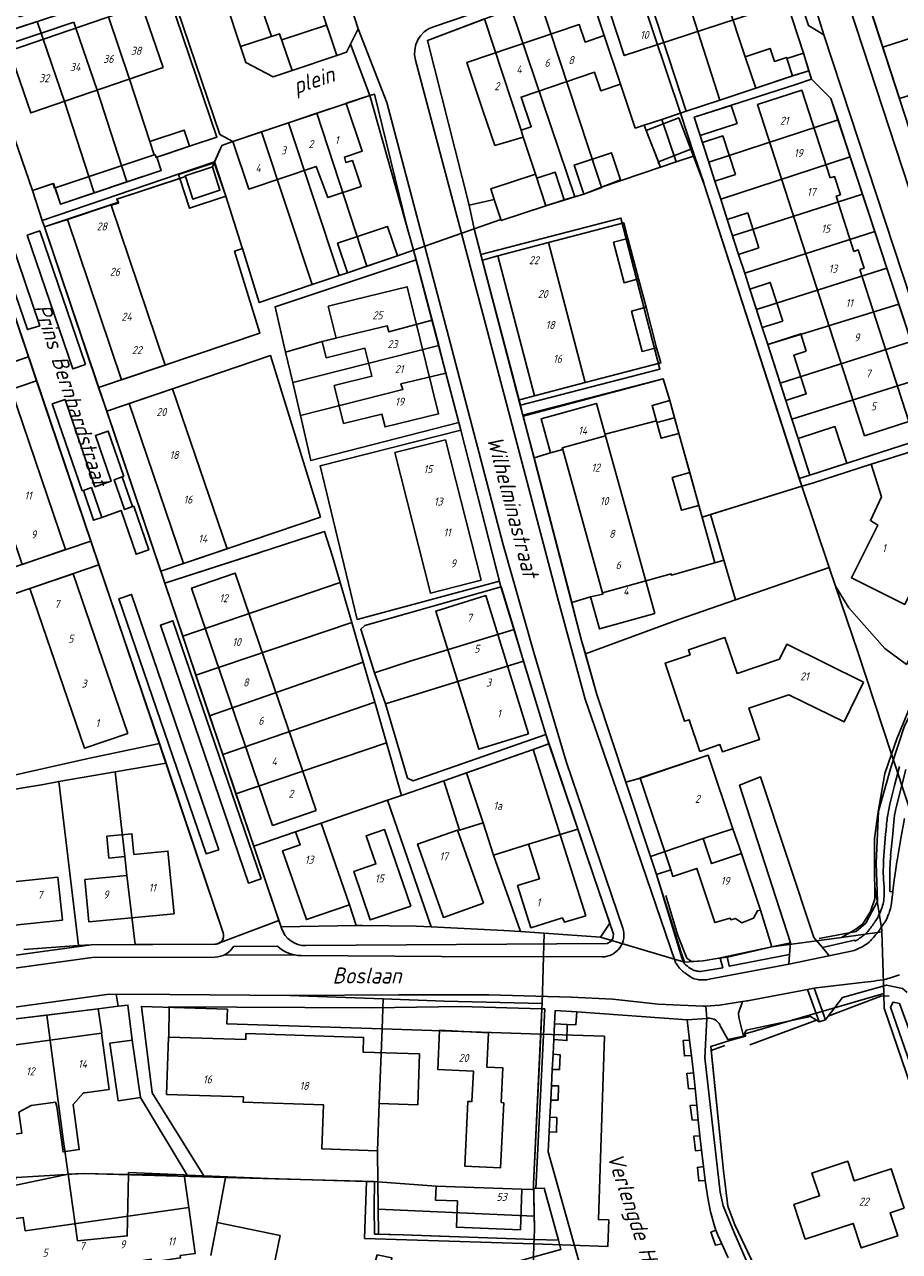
# Model space of a CAD drawing. Extents: x 124314 to 128016, y 450271 to 453716.
# Tile 25 of 40: x 125039 to 125175, y 451061 to 451252. Entities that reach past the tile are written whole.
import ezdxf
from ezdxf.enums import TextEntityAlignment as Align

# ---------------------------------------------------------------- set-up
doc = ezdxf.new("R2010")
doc.units = 0
doc.header["$MEASUREMENT"] = 0
for name, color, linetype in [('Default_113', 7, 'Continuous'), ('Default_117', 7, 'Continuous'), ('Default_21', 40, 'Continuous'), ('Default_22', 7, 'Continuous'), ('Default_4', 1, 'Continuous'), ('Default_48', 140, 'Continuous'), ('Default_6', 7, 'Continuous'), ('Default_79', 2, 'Continuous'), ('Default_80', 7, 'Continuous'), ('Default_99', 2, 'Continuous')]:
    doc.layers.add(name, color=color, linetype=linetype)
doc.styles.add('Style-ENGINEERING', font='isoct.shx', dxfattribs={"oblique": 15})

msp = doc.modelspace()

# ---------------------------------------------------------------- linework, layer by layer
at = {"layer": 'Default_21', "lineweight": -3, "flags": 128}
for points in [[(125154.17, 451266.56), (125155.12, 451263.75), (125160.3, 451247.95), (125161.13, 451245.21)], [(125145.34, 451265.03), (125151.2, 451247.39), (125152.85, 451242.47)], [(125140.02, 451263.22), (125147.21, 451240.6)], [(125134.62, 451261.38), (125141.97, 451238.87)], [(125060.86, 451257.6), (125061.57, 451257.84), (125069.22, 451235.26), (125071.24, 451234.16)], [(125060.86, 451257.6), (125061.15, 451257.18), (125061.36, 451256.71), (125068.75, 451234.85), (125064.48, 451233.42)], [(125126.6, 451258.64), (125129.18, 451250.68), (125131.73, 451243.13), (125134.04, 451236.24), (125135.43, 451236.71)], [(125119.13, 451256.2), (125128.25, 451228.6), (125128.77, 451227.03)], [(125172.66, 451248.88), (125175.27, 451240.86), (125181.3, 451242.74), (125187.1, 451244.64), (125194.85, 451246.96), (125192.16, 451255.17)], [(125172.66, 451248.88), (125192.16, 451255.17)], [(125051.81, 451253.6), (125055.13, 451243.9), (125058.29, 451234.14)], [(125110.53, 451253.3), (125101.61, 451249.95), (125108.1, 451224.2), (125108.9, 451220.53)], [(125110.53, 451253.3), (125116.24, 451235.95), (125116.53, 451234.83), (125118.45, 451229.07), (125120.09, 451224.09)], [(125114.74, 451254.77), (125124.58, 451225.5)], [(125170.77, 451254.68), (125172.66, 451248.88)], [(125032.66, 451248.2), (125041.33, 451251.09)], [(125034.64, 451250.9), (125040.71, 451252.91)], [(125040.71, 451252.91), (125041.33, 451251.09)], [(125041.33, 451251.09), (125046.44, 451252.79)], [(125041.66, 451250.12), (125041.33, 451251.09)], [(125046.76, 451251.87), (125046.44, 451252.79)], [(125046.76, 451251.87), (125050.08, 451242.17)], [(125041.66, 451250.12), (125044.98, 451240.42)], [(125032.66, 451248.2), (125032.7, 451247.7), (125032.82, 451247.21), (125039.96, 451226.52)], [(125161.53, 451243.89), (125159.08, 451243.06), (125143.25, 451237.94), (125145.51, 451230.93)], [(125152.85, 451242.47), (125158.6, 451244.41), (125161.13, 451245.21)], [(125161.13, 451245.21), (125161.53, 451243.89)], [(125161.53, 451243.89), (125164.57, 451240.89), (125165.67, 451237.55)], [(125053.87, 451230.39), (125050.08, 451242.17)], [(125084.34, 451238.56), (125088.94, 451240.1), (125092.64, 451241.36), (125093.32, 451241.56), (125098.39, 451220.96), (125099.45, 451217.2)], [(125147.21, 451240.6), (125152.85, 451242.47)], [(125048.75, 451228.67), (125044.98, 451240.42)], [(125141.97, 451238.87), (125147.21, 451240.6)], [(125079.94, 451237.08), (125084.34, 451238.56)], [(125084.34, 451238.56), (125092.17, 451214.7)], [(125138.16, 451237.61), (125141.08, 451238.57)], [(125141.08, 451238.57), (125141.97, 451238.87)], [(125075.71, 451235.66), (125079.94, 451237.08)], [(125079.94, 451237.08), (125087.82, 451213.22)], [(125135.43, 451236.71), (125138.16, 451237.61)], [(125135.43, 451236.71), (125135.75, 451235.88), (125137.96, 451230.14)], [(125138.16, 451237.61), (125140.44, 451230.96)], [(125145.51, 451230.93), (125165.67, 451237.55)], [(125165.67, 451237.55), (125167.58, 451231.75)], [(125058.29, 451234.14), (125058.97, 451232.1)], [(125068.38, 451230.99), (125069.5, 451233.55), (125071.24, 451234.16)], [(125071.24, 451234.16), (125075.71, 451235.66)], [(125075.71, 451235.66), (125083.62, 451211.81)], [(125058.97, 451232.1), (125059.1, 451232.14)], [(125059.1, 451232.14), (125059.26, 451231.67), (125059.38, 451231.71)], [(125059.38, 451231.71), (125060.7, 451232.15)], [(125060.7, 451232.15), (125064.48, 451233.42)], [(125140.44, 451230.96), (125143.3, 451231.9)], [(125041.5, 451221.81), (125062.73, 451229.06), (125068.38, 451230.99)], [(125053.87, 451230.39), (125054.72, 451227.86)], [(125054.72, 451227.86), (125060.07, 451229.65), (125059.38, 451231.71)], [(125070.15, 451225.64), (125068.33, 451230.85), (125062.74, 451229.01), (125062.95, 451228.38)], [(125068.38, 451230.99), (125070.15, 451225.64)], [(125128.77, 451227.03), (125137.96, 451230.14)], [(125137.96, 451230.14), (125140.44, 451230.96)], [(125145.51, 451230.93), (125146.46, 451227.98), (125147.37, 451225.17)], [(125147.37, 451225.17), (125167.58, 451231.75)], [(125167.58, 451231.75), (125169.49, 451225.96)], [(125048.75, 451228.67), (125049.6, 451226.14)], [(125053.13, 451225.18), (125062.95, 451228.38)], [(125062.95, 451228.38), (125064.47, 451223.74), (125070.15, 451225.64)], [(125039.96, 451226.52), (125043.26, 451227.6), (125044.34, 451224.37), (125049.6, 451226.14)], [(125039.96, 451226.52), (125041.5, 451221.81)], [(125049.6, 451226.14), (125054.72, 451227.86)], [(125124.58, 451225.5), (125125.99, 451225.94), (125128.77, 451227.03)], [(125030.89, 451225.5), (125008.98, 451218.1), (125017.03, 451192.99), (125039.36, 451200.52)], [(125030.89, 451225.5), (125039.36, 451200.52)], [(125041.83, 451220.81), (125053.41, 451224.67), (125053.13, 451225.18)], [(125070.15, 451225.64), (125072.68, 451217.55), (125072.72, 451217.43)], [(125120.09, 451224.09), (125122.96, 451225.02), (125124.58, 451225.5)], [(125147.37, 451225.17), (125148.4, 451221.99), (125149.23, 451219.41)], [(125149.23, 451219.41), (125169.49, 451225.96)], [(125169.49, 451225.96), (125171.41, 451220.11)], [(125108.9, 451220.53), (125113.08, 451221.96), (125113.13, 451221.8), (125120.09, 451224.09)], [(125041.5, 451221.81), (125041.83, 451220.81)], [(125041.83, 451220.81), (125050.3, 451195.75)], [(125099.45, 451217.2), (125108.9, 451220.53)], [(125108.9, 451220.53), (125109.94, 451216.54)], [(125109.94, 451216.54), (125131.79, 451222.19), (125137.88, 451198.63), (125116.1, 451193)], [(125149.23, 451219.41), (125150.16, 451216.54), (125151.11, 451213.59)], [(125151.11, 451213.59), (125171.41, 451220.11)], [(125171.41, 451220.11), (125173.29, 451214.39)], [(125050.3, 451195.75), (125075.45, 451204.22), (125071.51, 451217.03), (125072.72, 451217.43)], [(125072.72, 451217.43), (125075.35, 451209.02), (125083.62, 451211.81)], [(125092.17, 451214.7), (125096.91, 451216.3), (125099.45, 451217.2)], [(125099.45, 451217.2), (125099.85, 451215.68)], [(125099.85, 451215.68), (125077.84, 451208.36), (125079.48, 451201.28)], [(125087.82, 451213.22), (125089.14, 451213.67), (125092.17, 451214.7)], [(125099.85, 451215.68), (125102.32, 451206.28)], [(125109.94, 451216.54), (125116.1, 451193)], [(125083.62, 451211.81), (125087.82, 451213.22)], [(125151.11, 451213.59), (125151.91, 451211.12), (125152.93, 451207.94)], [(125152.93, 451207.94), (125173.29, 451214.39)], [(125173.29, 451214.39), (125175.14, 451208.78)], [(125152.93, 451207.94), (125153.85, 451205.1), (125154.7, 451202.48)], [(125154.7, 451202.48), (125159.82, 451204.01), (125175.14, 451208.78)], [(125175.14, 451208.78), (125177.07, 451202.92)], [(125079.48, 451201.28), (125085.2, 451202.94), (125087.26, 451203.45), (125095.34, 451205.39), (125095.58, 451204.44), (125102.32, 451206.28)], [(125102.32, 451206.28), (125103.36, 451202.29)], [(125079.48, 451201.28), (125080.58, 451196.53)], [(125080.58, 451196.53), (125103.36, 451202.29)], [(125103.36, 451202.29), (125104.49, 451198)], [(125154.7, 451202.48), (125156.65, 451196.43)], [(125156.65, 451196.43), (125177.07, 451202.92)], [(125039.36, 451200.52), (125040.62, 451196.78)], [(125051.55, 451192.05), (125077.14, 451200.74), (125084.9, 451175.52), (125060, 451167.06)], [(125081.77, 451191.38), (125097.76, 451195.44), (125097.47, 451196.34), (125104.49, 451198)], [(125104.49, 451198), (125106.52, 451190.28)], [(125040.62, 451196.78), (125018.19, 451189.18), (125026.87, 451164.25), (125049.09, 451171.79)], [(125040.62, 451196.78), (125049.09, 451171.79)], [(125050.3, 451195.75), (125051.55, 451192.05)], [(125080.58, 451196.53), (125081.77, 451191.38)], [(125116.51, 451191.43), (125138.4, 451197.12), (125139.41, 451193.71), (125140.15, 451191.03)], [(125156.65, 451196.43), (125157.52, 451193.72), (125158.46, 451190.83)], [(125158.46, 451190.83), (125178.94, 451197.24)], [(125161.28, 451182.08), (125181.75, 451188.69), (125181.07, 451190.77), (125178.94, 451197.24)], [(125051.55, 451192.05), (125060, 451167.06)], [(125116.1, 451193), (125116.51, 451191.43)], [(125081.77, 451191.38), (125083.39, 451184.35), (125106.52, 451190.28)], [(125106.52, 451190.28), (125106.83, 451189.09)], [(125116.51, 451191.43), (125118.24, 451184.79)], [(125118.24, 451184.79), (125120.82, 451185.53), (125122.71, 451186.06), (125122.63, 451186.35), (125129.39, 451188.23), (125129.32, 451188.49), (125137.34, 451190.54), (125137.41, 451190.29), (125140.15, 451191.03)], [(125140.15, 451191.03), (125146.46, 451168.4)], [(125158.46, 451190.83), (125159.44, 451187.79), (125161.28, 451182.08)], [(125106.83, 451189.09), (125084.87, 451183.53), (125090.63, 451159.56), (125112.86, 451165.53)], [(125106.83, 451189.09), (125112.86, 451165.53)], [(125160.01, 451180.33), (125161.68, 451180.84), (125170.83, 451183.8), (125177.12, 451185.76), (125181.9, 451187.34), (125185.56, 451176.33), (125186.73, 451172.31), (125176.38, 451152.51)], [(125118.24, 451184.79), (125124.13, 451162.19)], [(125160.01, 451180.33), (125145.79, 451175.92), (125147.86, 451168.8)], [(125159.61, 451181.54), (125161.28, 451182.08)], [(125060.63, 451165.19), (125075.32, 451169.94), (125085.52, 451173.28), (125086.79, 451169.39), (125087.97, 451165.33)], [(125049.09, 451171.79), (125050.35, 451168.07)], [(125146.46, 451168.4), (125147.86, 451168.8)], [(125147.86, 451168.8), (125149.68, 451162.58)], [(125050.35, 451168.07), (125028.12, 451160.46), (125036.65, 451135.14), (125048.66, 451137.81), (125059.77, 451140.19)], [(125050.35, 451168.07), (125053.16, 451159.79), (125059.77, 451140.19)], [(125060, 451167.06), (125060.63, 451165.19)], [(125124.13, 451162.19), (125127.04, 451163.05), (125128.99, 451163.51), (125128.94, 451163.7), (125139.62, 451166.67), (125139.68, 451166.44), (125146.46, 451168.4)], [(125149.68, 451162.58), (125164.31, 451167.64)], [(125060.63, 451165.19), (125063.43, 451156.91)], [(125063.43, 451156.91), (125087.97, 451165.33)], [(125087.97, 451165.33), (125089.79, 451159.07)], [(125112.86, 451165.53), (125113.03, 451164.85), (125113.1, 451164.62)], [(125093.33, 451151.21), (125091.19, 451158.02), (125091.85, 451158.59), (125113.1, 451164.62)], [(125113.1, 451164.62), (125115.12, 451157.95)], [(125165.3, 451164.72), (125167.35, 451161.35), (125173, 451155.02), (125176.38, 451152.51)], [(125124.13, 451162.19), (125125.67, 451156.26), (125126.25, 451154.2)], [(125126.25, 451154.2), (125140.68, 451159.47), (125149.68, 451162.58)], [(125065.48, 451150.85), (125089.79, 451159.07)], [(125089.79, 451159.07), (125091.6, 451152.86)], [(125093.33, 451151.21), (125099.09, 451153.07), (125101.28, 451153.75), (125115.12, 451157.95)], [(125115.12, 451157.95), (125116.61, 451153.01)], [(125063.43, 451156.91), (125065.48, 451150.85)], [(125126.25, 451154.2), (125128.03, 451147.85), (125132.56, 451134.14)], [(125067.62, 451144.51), (125091.6, 451152.86)], [(125091.6, 451152.86), (125093.42, 451146.62)], [(125095.04, 451146.38), (125116.61, 451153.01)], [(125116.61, 451153.01), (125119.96, 451141.93), (125120.08, 451141.57)], [(125065.48, 451150.85), (125067.62, 451144.51)], [(125093.33, 451151.21), (125095.04, 451146.38)], [(125174.04, 451138.52), (125174.87, 451140.89), (125176.84, 451145.67), (125178.38, 451148.32), (125179.07, 451149.32)], [(125069.67, 451138.45), (125093.42, 451146.62)], [(125093.42, 451146.62), (125093.68, 451145.73), (125095.22, 451140.28)], [(125095.04, 451146.38), (125098.48, 451134.75), (125099.38, 451134.33), (125120.08, 451141.57)], [(125067.62, 451144.51), (125069.67, 451138.45)], [(125059.77, 451140.19), (125060.81, 451137.11)], [(125071.73, 451132.34), (125095.22, 451140.28)], [(125095.22, 451140.28), (125097.56, 451132.08)], [(125107.69, 451135.59), (125118.12, 451139.24), (125120.56, 451140.15)], [(125120.08, 451141.57), (125120.56, 451140.15)], [(125120.56, 451140.15), (125125.06, 451126.78)], [(125069.67, 451138.45), (125071.73, 451132.34)], [(125132.56, 451134.14), (125134.85, 451134.76), (125145.43, 451138.34), (125149.24, 451126.87)], [(125174.04, 451138.52), (125173, 451135.52), (125171.96, 451129.49), (125171.35, 451125.34), (125171.37, 451119.35), (125171.4, 451117.81)], [(125052.9, 451135.74), (125060.81, 451137.11)], [(125060.81, 451137.11), (125069.73, 451110.64)], [(125044.11, 451134.22), (125052.9, 451135.74)], [(125052.9, 451135.74), (125054.41, 451122.53), (125054.7, 451119.56), (125056.01, 451108.78)], [(125097.56, 451132.08), (125104.16, 451134.36), (125107.69, 451135.59)], [(125107.69, 451135.59), (125110.32, 451127.81), (125111.92, 451122.76)], [(125035.68, 451132.78), (125041.68, 451133.79), (125044.11, 451134.22)], [(125044.11, 451134.22), (125047.17, 451108.62)], [(125071.73, 451132.34), (125074.51, 451124.14)], [(125132.56, 451134.14), (125136.41, 451122.52)], [(125085.01, 451127.76), (125095.37, 451131.33)], [(125095.37, 451131.33), (125097.56, 451132.08)], [(125095.37, 451131.33), (125102.19, 451111.54)], [(125074.51, 451124.14), (125081.03, 451126.38), (125085.01, 451127.76)], [(125085.01, 451127.76), (125089.42, 451115), (125090.47, 451111.78)], [(125111.92, 451122.76), (125117.38, 451124.48), (125125.06, 451126.78)], [(125125.06, 451126.78), (125127.55, 451119.4), (125130.04, 451112.14), (125128.61, 451109.96)], [(125136.41, 451122.52), (125144.63, 451125.34), (125149.24, 451126.87)], [(125149.24, 451126.87), (125150.61, 451122.99), (125153.55, 451114.14), (125155.33, 451108.41)], [(125074.51, 451124.14), (125078.43, 451112.54)], [(125111.92, 451122.76), (125116.1, 451110.83)], [(125136.41, 451122.52), (125137.33, 451119.74), (125141.21, 451107.55), (125141.74, 451106.05)], [(125166.23, 451109.91), (125168.44, 451111.21), (125169.57, 451112.04), (125170.76, 451113.93), (125171.43, 451115.95), (125171.4, 451117.81)], [(125171.4, 451117.81), (125172.49, 451111.08), (125172.5, 451110.77)], [(125069.29, 451109.13), (125078.43, 451112.54)], [(125078.43, 451112.54), (125078.76, 451111.57), (125090.47, 451111.78)], [(125090.47, 451111.78), (125091.4, 451111.79), (125099.86, 451111.65), (125102.19, 451111.54)], [(125102.19, 451111.54), (125113.55, 451111.01), (125116.1, 451110.83)], [(125116.1, 451110.83), (125119.81, 451110.57)], [(125119.5, 451099.58), (125119.81, 451110.57)], [(125119.81, 451110.57), (125128.61, 451109.96)], [(125128.61, 451109.96), (125141.74, 451106.05)], [(125155.33, 451108.41), (125166.23, 451109.91)], [(125166.23, 451109.91), (125172.5, 451110.77)], [(125172.5, 451110.77), (125172.81, 451101.16)], [(125038.62, 451108.02), (125047.17, 451108.62)], [(125047.17, 451108.62), (125049.13, 451108.76), (125056.01, 451108.78)], [(125056.01, 451108.78), (125068.45, 451108.84)], [(125141.74, 451106.05), (125144.62, 451106.26), (125147.08, 451106.65), (125148.44, 451106.82), (125155.33, 451108.41)], [(125094.7, 451100.31), (125080.11, 451100.85), (125061.43, 451100.97), (125053.05, 451101.05), (125053.37, 451099.17)], [(125094.7, 451100.31), (125094.52, 451095.61)], [(125094.7, 451100.31), (125104.24, 451099.96), (125119.5, 451099.58)], [(125172.81, 451101.16), (125151.16, 451094.86), (125151.26, 451094.49), (125148.79, 451093.79), (125145.83, 451092.88), (125147.82, 451073.45), (125148.48, 451067.97), (125149.57, 451065.03), (125156.68, 451050.08)], [(125172.81, 451101.16), (125172.88, 451098.87), (125183.89, 451066.62), (125185.88, 451060.7)], [(125042.19, 451097.79), (125050.21, 451098.78), (125053.37, 451099.17)], [(125053.37, 451099.17), (125054.87, 451099.35), (125055.54, 451093.89), (125056.85, 451084.89), (125064.09, 451072.8)], [(125066.7, 451072.68), (125058.65, 451085.66), (125056.98, 451099.14), (125070.38, 451098.7), (125070.31, 451096.41), (125094.52, 451095.61)], [(125119.5, 451099.58), (125119.48, 451098.74), (125119.29, 451094.8)], [(125033.67, 451096.66), (125035.22, 451096.93), (125042.19, 451097.79)], [(125042.19, 451097.79), (125044.78, 451078.4), (125045.56, 451072.93)], [(125094.52, 451095.61), (125094.08, 451083.97), (125093.82, 451076.6), (125093.88, 451071.76)], [(125094.52, 451095.61), (125119.29, 451094.8)], [(125119.29, 451094.8), (125118.16, 451071.41), (125118.17, 451070.73)], [(125129.22, 451094.48), (125128.29, 451065.86), (125129.9, 451065.81), (125129.77, 451061.67), (125118.23, 451062.05)], [(125119.29, 451094.8), (125129.22, 451094.48)], [(125045.56, 451072.93), (125047.88, 451073.07), (125054.94, 451072.87)], [(125054.94, 451072.87), (125054.95, 451073.19)], [(125054.95, 451073.19), (125063.63, 451072.82)], [(125036.91, 451071.14), (125045.56, 451072.93)], [(125045.56, 451072.93), (125047.01, 451062.56), (125054.75, 451063.31), (125054.94, 451072.87)], [(125054.94, 451072.87), (125063.63, 451072.82)], [(125063.63, 451072.82), (125064.09, 451072.8)], [(125063.63, 451072.82), (125064.35, 451067.76)], [(125064.09, 451072.8), (125066.7, 451072.68)], [(125066.7, 451072.68), (125076.74, 451072.25), (125092.08, 451071.81)], [(125118.23, 451062.05), (125091.79, 451062.92), (125092.08, 451071.81)], [(125092.08, 451071.81), (125093.32, 451071.78)], [(125118.26, 451062.76), (125097.81, 451063.47), (125093.36, 451063.6), (125093.28, 451067.78), (125093.32, 451071.78)], [(125093.32, 451071.78), (125093.88, 451071.76)], [(125093.88, 451071.76), (125093.93, 451067.5), (125118.27, 451066.39)], [(125093.88, 451071.76), (125102.94, 451071.09), (125116.35, 451070.59), (125118.18, 451070.55)], [(125118.17, 451070.73), (125119.82, 451070.75), (125122.07, 451062.63), (125118.26, 451062.76)], [(125118.17, 451070.73), (125118.18, 451070.55)], [(125118.18, 451070.55), (125118.27, 451066.39)], [(125065.38, 451060.57), (125064.35, 451067.76)], [(125118.26, 451062.76), (125118.32, 451064.64), (125118.27, 451066.39)], [(125118.09, 451057.56), (125118.23, 451062.05)], [(125118.23, 451062.05), (125118.26, 451062.76)]]:
    msp.add_lwpolyline(points, dxfattribs=at)
at = {"layer": 'Default_21', "lineweight": -3}
for major_axis, end_param in [((0.85, -1.07), 1.225212), ((0.01, -1.37), 0.664541)]:
    msp.add_ellipse((125068.44, 451110.2), major_axis=major_axis, ratio=1, start_param=0, end_param=end_param, dxfattribs=at)
at = {"layer": 'Default_22', "lineweight": -3, "flags": 128}
for points in [[(125133.59, 451261.02), (125134.8, 451257.38), (125141.08, 451238.57)], [(125141.08, 451238.57), (125143.3, 451231.9)], [(125143.3, 451231.9), (125144.71, 451227.68), (125144.8, 451227.44), (125159.61, 451181.54)], [(125159.61, 451181.54), (125160.01, 451180.33)], [(125160.01, 451180.33), (125164.31, 451167.64)], [(125164.31, 451167.64), (125165.3, 451164.72)], [(125174.04, 451138.52), (125182.02, 451114.33), (125181.5, 451120.7), (125181.69, 451126.35), (125182.95, 451132.07), (125184.33, 451135.76), (125187.38, 451142.36), (125190.84, 451147.11), (125195.14, 451151.56), (125198.6, 451154.95), (125215.41, 451167.64), (125216.99, 451163.23)], [(125165.3, 451164.72), (125168.77, 451154.5), (125174.04, 451138.52)]]:
    msp.add_lwpolyline(points, dxfattribs=at)
at = {"layer": 'Default_4', "lineweight": -3, "flags": 128}
for points in [[(125154.91, 451254.97), (125152.74, 451261.61), (125130.14, 451254.22), (125132.31, 451247.58), (125154.91, 451254.97)], [(125060.37, 451245.69), (125057.05, 451255.39), (125036.41, 451248.32), (125039.73, 451238.63), (125060.37, 451245.69)], [(125131.73, 451243.13), (125129.18, 451250.68), (125126.23, 451249.68), (125125.3, 451252.41), (125107.73, 451246.47), (125110.25, 451239.02)], [(125113.38, 451233.92), (125116.53, 451234.83), (125116.24, 451235.95), (125117.79, 451236.47), (125116.22, 451241.1), (125127.67, 451244.97), (125128.65, 451242.08), (125131.73, 451243.13)], [(125176.73, 451190.46), (125169.81, 451188.22), (125153.12, 451239.91), (125160.04, 451242.15), (125164.46, 451228.47)], [(125071.24, 451234.16), (125073.73, 451226.73), (125084.26, 451230.26), (125086.08, 451225.4), (125091.27, 451227.14), (125089.91, 451231.17), (125088.87, 451230.87), (125088.64, 451231.72), (125091.44, 451232.66), (125088.94, 451240.1)], [(125088.94, 451240.1), (125071.24, 451234.16)], [(125088.94, 451240.1), (125088.93, 451240.13)], [(125110.25, 451239.02), (125112.1, 451233.55)], [(125113.38, 451233.92), (125112.1, 451233.55)], [(125128.77, 451227.03), (125131.73, 451228.19)], [(125131.26, 451229.6), (125131.73, 451228.19)], [(125165.38, 451225.62), (125166.05, 451225.84), (125165.13, 451228.69), (125164.46, 451228.47)], [(125045.43, 451221.98), (125052.23, 451224.27), (125052.25, 451224.21)], [(125165.38, 451225.62), (125168.16, 451217)], [(125052.25, 451224.21), (125060.66, 451199.24), (125053.86, 451196.95), (125045.43, 451221.98)], [(125134.54, 451212.7), (125132.88, 451219.01), (125130.64, 451218.42), (125132.3, 451212.11), (125134.54, 451212.7)], [(125126.24, 451196.52), (125120.5, 451218.37), (125112.61, 451216.29), (125118.33, 451194.45), (125126.24, 451196.52)], [(125169.07, 451214.18), (125169.74, 451214.4), (125168.82, 451217.22), (125168.16, 451217)], [(125169.07, 451214.18), (125176.73, 451190.46)], [(125085.2, 451202.94), (125085.82, 451200.4), (125091.86, 451201.89), (125092.94, 451197.5), (125087.07, 451196.05), (125088.53, 451190.14), (125094.49, 451191.61), (125094.99, 451189.59), (125103.33, 451191.64), (125098.43, 451211.48), (125090.12, 451209.43)], [(125085.2, 451202.94), (125087.35, 451203.48), (125086.12, 451208.43), (125090.12, 451209.43)], [(125137.37, 451201.97), (125135.71, 451208.27), (125133.47, 451207.68), (125135.13, 451201.38), (125137.37, 451201.97)], [(125070.33, 451170.57), (125063.53, 451168.26), (125055.05, 451193.24), (125061.84, 451195.55), (125070.33, 451170.57)], [(125045.12, 451170.44), (125038.34, 451168.14), (125029.87, 451193.14), (125036.64, 451195.43), (125045.12, 451170.44)], [(125137.11, 451160.49), (125127.99, 451193.27), (125119.33, 451190.86), (125120.82, 451185.53), (125122.71, 451186.06), (125128.99, 451163.51), (125127.04, 451163.05), (125128.43, 451158.07), (125137.11, 451160.49)], [(125109.99, 451165.68), (125104.42, 451187.58), (125096.52, 451185.58), (125102.08, 451163.67), (125109.99, 451165.68)], [(125170.83, 451183.8), (125177.12, 451185.76), (125177.23, 451185.43)], [(125178.76, 451167.22), (125176.1, 451161.88), (125167.76, 451166.04), (125171.87, 451174.28), (125170.74, 451174.97), (125172.44, 451178.67), (125170.83, 451183.8)], [(125054.87, 451141.75), (125048.1, 451139.44), (125039.57, 451164.38), (125046.34, 451166.69), (125054.87, 451141.75)], [(125084.23, 451129.7), (125077.43, 451127.38), (125064.79, 451164.45), (125071.6, 451166.77), (125084.23, 451129.7)], [(125117.39, 451141.69), (125110.7, 451163.27), (125102.91, 451160.85), (125109.6, 451139.27), (125117.39, 451141.69)], [(125169.67, 451149.75), (125157.68, 451155.66), (125156.54, 451153.36), (125149.91, 451151.13), (125148.03, 451156.71), (125142.34, 451154.79), (125142.59, 451154.04), (125138.68, 451152.73), (125141.74, 451143.64), (125142.47, 451143.89), (125144.13, 451138.95), (125147.25, 451140), (125147.63, 451138.88), (125153.42, 451140.82), (125151.78, 451145.71), (125157.98, 451147.8), (125166.61, 451143.55), (125169.67, 451149.75)], [(125126.3, 451113.3), (125118.12, 451139.24), (125104.16, 451134.36), (125106.6, 451126.64), (125110.32, 451127.81), (125111.92, 451122.76), (125117.38, 451124.48), (125119.08, 451119.06), (125115.68, 451117.99), (125117.76, 451111.41), (125122.67, 451112.96), (125122.98, 451112.26), (125126.3, 451113.3)], [(125139.57, 451120.44), (125139.9, 451119.43), (125143.64, 451120.67), (125146.45, 451112.21), (125148.84, 451112.91), (125148.96, 451112.65), (125149.66, 451112.85), (125150.67, 451112.16), (125152.5, 451112.89), (125153.1, 451114.06), (125153.55, 451114.14), (125150.61, 451122.99), (125145.93, 451121.43), (125144.63, 451125.34), (125149.24, 451126.87), (125145.43, 451138.34), (125134.79, 451134.8), (125134.8, 451134.75)], [(125134.8, 451134.75), (125139.57, 451120.44)], [(125089.42, 451115), (125082.71, 451112.68), (125078.99, 451123.41), (125081.73, 451124.35), (125081.03, 451126.38), (125085.01, 451127.76), (125089.42, 451115)], [(125099, 451114.79), (125094.92, 451126.75), (125092.06, 451125.77), (125093.56, 451121.38), (125090.11, 451120.2), (125092.69, 451112.64), (125099, 451114.79)], [(125110.33, 451115.23), (125106.31, 451126.67), (125100.07, 451124.48), (125104.09, 451113.03), (125110.33, 451115.23)], [(125062.07, 451113.61), (125061.12, 451123.38), (125055.8, 451122.86), (125055.48, 451126.09), (125051.56, 451125.71), (125051.9, 451122.29), (125054.41, 451122.53), (125054.7, 451119.56), (125048.15, 451118.93), (125048.79, 451112.32), (125062.07, 451113.61)], [(125044.64, 451112.61), (125043.94, 451119.31), (125030.45, 451117.9), (125031.16, 451111.19), (125044.64, 451112.61)], [(125050.72, 451094.98), (125035.82, 451092.93)], [(125048.12, 451085.66), (125051.93, 451086.18), (125050.72, 451094.98)], [(125050.78, 451094.99), (125050.72, 451094.98)], [(125093.83, 451076.6), (125085.14, 451076.88), (125085.36, 451083.77), (125072.87, 451084.17), (125072.9, 451085.01), (125060.9, 451085.39), (125061.18, 451094.35), (125061.27, 451094.34)], [(125061.27, 451094.34), (125073.24, 451093.96), (125073.27, 451094.88), (125091.64, 451094.3), (125091.57, 451092.01), (125100.35, 451091.73), (125100.1, 451083.78), (125094.08, 451083.97), (125093.83, 451076.6)], [(125113.5, 451084.08), (125113, 451073.92), (125107.44, 451074.19), (125107.93, 451084.31), (125108.54, 451084.28), (125108.77, 451089.03), (125103.2, 451089.3), (125103.5, 451095.4), (125111.15, 451095.03), (125110.89, 451089.66), (125113.38, 451089.54), (125113.12, 451084.14), (125113.5, 451084.08)], [(125036.72, 451086.33), (125034.77, 451086.07), (125035.75, 451078.98), (125038.3, 451079.33), (125037.85, 451082.62), (125039.77, 451083.65), (125043.58, 451084.17), (125043.78, 451083.52), (125044.75, 451076.43), (125047.27, 451076.78), (125046.3, 451083.81), (125047.92, 451085.63), (125048.12, 451085.66)], [(125176, 451067.63), (125173.97, 451073.78), (125168.2, 451071.88), (125167.18, 451074.96), (125161.61, 451073.12), (125162.79, 451069.55), (125158.78, 451068.22), (125160.57, 451062.8), (125168.03, 451065.26), (125169.29, 451061.43), (125174.98, 451063.31), (125173.8, 451066.9), (125176, 451067.63)], [(125116.35, 451070.59), (125116.12, 451064.28), (125106.12, 451064.65), (125106.27, 451068.76), (125102.86, 451068.89), (125102.94, 451071.09), (125116.35, 451070.59)], [(125039.29, 451056.52), (125043.77, 451057.16), (125043.73, 451057.58), (125045.66, 451057.85), (125045.72, 451057.45), (125050.11, 451058.07), (125050.09, 451058.41), (125052.03, 451058.69), (125052.07, 451058.32), (125056.54, 451058.96), (125056.53, 451059.38), (125058.48, 451059.66), (125058.52, 451059.21), (125063.08, 451059.86), (125063.04, 451060.24), (125065.38, 451060.57), (125064.35, 451067.76), (125038.81, 451064.12), (125038.52, 451066.19), (125025.14, 451064.29), (125026.18, 451056.97)]]:
    msp.add_lwpolyline(points, dxfattribs=at)
at = {"layer": 'Default_48', "lineweight": -3, "flags": 128}
msp.add_lwpolyline([(125183.18, 451078.04), (125175.24, 451099.61), (125174.26, 451099.8), (125173.84, 451099.02), (125187, 451061.08)], dxfattribs=at)
at = {"layer": 'Default_6', "lineweight": -3, "flags": 128}
for points in [[(125157.69, 451247.1), (125157.62, 451247.28), (125155.74, 451246.65), (125155.06, 451248.68), (125151.2, 451247.39), (125152.85, 451242.47), (125158.59, 451244.41)], [(125158.59, 451244.41), (125157.69, 451247.1)], [(125149.93, 451236.95), (125149.01, 451239.8), (125143.25, 451237.94), (125144.17, 451235.09), (125149.93, 451236.95)], [(125142.71, 451232.94), (125140.81, 451237.83), (125135.75, 451235.88), (125137.64, 451230.98)], [(125064.48, 451233.42), (125063.63, 451235.93), (125058.29, 451234.14), (125058.97, 451232.1), (125043.49, 451226.9)], [(125149.65, 451229.01), (125147.7, 451235.04), (125144.52, 451234.01), (125146.46, 451227.98), (125149.65, 451229.01)], [(125043.49, 451226.9), (125044.34, 451224.37), (125060.07, 451229.65), (125059.38, 451231.71), (125064.48, 451233.42)], [(125131.26, 451229.6), (125130.32, 451232.41), (125124.5, 451230.47), (125125.99, 451225.94)], [(125137.64, 451230.98), (125142.71, 451232.94)], [(125068.04, 451230.22), (125063.78, 451228.82), (125063.83, 451228.67)], [(125063.83, 451228.67), (125064.99, 451225.15), (125069.23, 451226.54), (125068.04, 451230.22)], [(125137.59, 451230.96), (125137.64, 451230.98)], [(125122.96, 451225.04), (125121.54, 451229.38), (125118.66, 451228.43), (125118.45, 451229.07), (125111.49, 451226.78), (125112.04, 451225.12)], [(125043.49, 451226.9), (125043.41, 451226.88)], [(125125.99, 451225.94), (125128.8, 451226.96), (125128.77, 451227.03)], [(125112.04, 451225.12), (125113.08, 451221.96)], [(125113.08, 451221.96), (125113.13, 451221.8), (125122.96, 451225.04)], [(125153.34, 451217.57), (125151.58, 451223.02), (125148.4, 451221.99), (125150.16, 451216.54), (125153.34, 451217.57)], [(125096.91, 451216.3), (125095.35, 451220.91), (125087.58, 451218.28), (125089.14, 451213.67), (125096.91, 451216.3)], [(125157.04, 451206.13), (125155.1, 451212.15), (125151.91, 451211.12), (125153.85, 451205.1), (125157.04, 451206.13)], [(125160.72, 451201.42), (125159.85, 451204.14), (125154.7, 451202.48), (125157.52, 451193.72), (125160.71, 451194.75), (125158.76, 451200.79), (125160.72, 451201.42)], [(125139.41, 451193.71), (125136.67, 451192.94), (125138.1, 451187.82), (125140.84, 451188.58)], [(125140.84, 451188.58), (125139.41, 451193.71)], [(125167.03, 451183.94), (125165.18, 451189.65), (125159.44, 451187.79), (125161.28, 451182.08), (125167.03, 451183.94)], [(125142.54, 451182.47), (125139.8, 451181.71), (125141.23, 451176.59), (125143.96, 451177.35)], [(125143.96, 451177.35), (125142.54, 451182.47)], [(125056.85, 451084.89), (125055.54, 451093.89), (125052.06, 451093.39), (125053.37, 451084.38), (125056.85, 451084.89)]]:
    msp.add_lwpolyline(points, dxfattribs=at)
at = {"layer": 'Default_79', "lineweight": -3, "flags": 128}
for points in [[(125158.91, 451265.47), (125163.48, 451250.83)], [(125077.26, 451250.56), (125074.85, 451257.69)], [(125070.1, 451256.09), (125072.45, 451248.97)], [(125085.85, 451252.34), (125078.86, 451250.03)], [(125080.49, 451245.24), (125087.46, 451247.59)], [(125160.3, 451247.95), (125161.53, 451243.89)], [(125041.12, 451205.4), (125039.18, 451204.8), (125032.21, 451225.02), (125034.18, 451225.69), (125041.12, 451205.4)], [(125108.1, 451224.2), (125108.9, 451220.53)], [(125048.25, 451199.32), (125046.28, 451198.66), (125039.15, 451219.52), (125041.12, 451220.19), (125048.25, 451199.32)], [(125047.72, 451179.61), (125043.07, 451193.2), (125045.05, 451193.87), (125049.7, 451180.26), (125052.24, 451181.12), (125049.8, 451188.27), (125051.77, 451188.94), (125054.21, 451181.87)], [(125053.99, 451181.79), (125054.21, 451181.87)], [(125047.72, 451179.61), (125047.92, 451179.69)], [(125050.78, 451175.47), (125053.82, 451176.53), (125056.13, 451169.73), (125058.12, 451170.43), (125055.79, 451177.22)], [(125055.58, 451177.15), (125055.79, 451177.22)], [(125069.07, 451123.59), (125067.08, 451122.93), (125053.47, 451162.76), (125055.43, 451163.46), (125069.07, 451123.59)], [(125075.66, 451119.03), (125073.68, 451118.38), (125059.93, 451158.64), (125061.9, 451159.33), (125075.66, 451119.03)], [(125071.34, 451108.5), (125078.19, 451108.53)], [(125176.44, 451101.33), (125175.71, 451101.93), (125173.24, 451102.46), (125166.36, 451100.54), (125164.11, 451097.59)], [(125164.11, 451097.59), (125163.7, 451097.05)]]:
    msp.add_lwpolyline(points, dxfattribs=at)
at = {"layer": 'Default_80', "lineweight": -3, "flags": 128}
for points in [[(125126.7, 451258.67), (125112.4, 451254), (125101.61, 451249.95), (125108.1, 451224.2)], [(125108.1, 451224.2), (125112.04, 451225.12)], [(125108.9, 451220.53), (125113.08, 451221.96)], [(125160.01, 451180.33), (125161.68, 451180.84), (125170.83, 451183.8)], [(125143.96, 451177.35), (125144.47, 451175.52), (125160.01, 451180.33)], [(125060.63, 451165.19), (125075.34, 451169.93)], [(125191.08, 451165.96), (125191.95, 451163.84), (125187.65, 451159.54), (125184.76, 451156.66), (125184.34, 451156.11), (125182.59, 451153.86), (125179.52, 451149.75), (125176.05, 451142.91), (125173.94, 451136.6), (125171.98, 451129.6), (125171.65, 451121.47), (125171.81, 451115.57), (125170.02, 451112.14), (125168.52, 451110.85), (125162.72, 451109.71)], [(125138.79, 451116.47), (125140.7, 451110.2), (125142.06, 451106.66), (125142.82, 451106.13), (125144.62, 451106.26), (125147.08, 451106.65), (125158.24, 451109.08)], [(125164.11, 451097.59), (125172.33, 451100.73), (125173.66, 451100.76)], [(125118.32, 451064.64), (125118.16, 451071.41), (125119.48, 451098.74)], [(125150.92, 451094.51), (125151.34, 451095.4), (125161.37, 451097.54), (125162.74, 451096.71)], [(125151.93, 451093.11), (125162.32, 451097.01)], [(125147.99, 451093.01), (125145.88, 451092.27), (125147.82, 451073.45), (125148.48, 451067.97), (125149.57, 451065.03), (125156.75, 451049.92), (125173.54, 451056.22), (125187, 451061.08)], [(125012.17, 451058.04), (125022.83, 451058.88), (125021.85, 451068.02), (125024.58, 451068.56), (125036.91, 451071.14), (125037.44, 451072.44), (125047.88, 451073.07), (125070.11, 451072.44)], [(125070.11, 451072.44), (125093.32, 451071.78)], [(125093.98, 451063.58), (125093.36, 451063.6), (125093.28, 451067.78), (125093.32, 451071.78)], [(125093.32, 451071.78), (125093.88, 451071.76)], [(125106.35, 451063.17), (125097.81, 451063.47), (125093.98, 451063.58)]]:
    msp.add_lwpolyline(points, dxfattribs=at)
at = {"layer": 'Default_99', "lineweight": -3, "flags": 128}
for points in [[(125185.17, 451210.48), (125167.72, 451264.03), (125169.32, 451267.24), (125187.68, 451273.49)], [(125152.31, 451269.03), (125102.53, 451252.07)], [(125126.7, 451258.67), (125149.98, 451266.62), (125155.12, 451263.75), (125160.3, 451247.95)], [(125189.35, 451172.08), (125163.48, 451250.83), (125161.06, 451252.24), (125157.48, 451263.12), (125158.91, 451265.47), (125158.01, 451266.95)], [(125180.86, 451214.25), (125163.33, 451267.76)], [(125034.65, 451250.9), (125057.7, 451258.53)], [(125089.19, 451256.91), (125089.09, 451257.15), (125084.74, 451255.64), (125087.46, 451247.59), (125088.98, 451248.12), (125089.58, 451249.36)], [(125061.36, 451256.71), (125068.75, 451234.85), (125064.48, 451233.42)], [(125090.77, 451251.77), (125089.82, 451254.84)], [(125089.58, 451249.36), (125090.77, 451251.77)], [(125090.77, 451251.77), (125095.29, 451240.26)], [(125080.49, 451245.24), (125078.54, 451250.98), (125072.45, 451248.97), (125073.29, 451246.47), (125077.54, 451244.26), (125080.49, 451245.24)], [(125089.58, 451249.36), (125092.64, 451241.36)], [(125160.3, 451247.95), (125157.69, 451247.1)], [(125043.41, 451226.88), (125043.19, 451227.58), (125039.96, 451226.52), (125032.82, 451247.21)], [(125099.74, 451246.85), (125110.72, 451205.49), (125122.05, 451162.42), (125126.21, 451147.12), (125132.02, 451130.22), (125140.25, 451106.13)], [(125000, 451237.14), (125022.31, 451244.75), (125023.35, 451245.03), (125023.93, 451245.02), (125024.31, 451244.78), (125030.92, 451225.41), (125053.16, 451159.79), (125069.73, 451110.64)], [(125158.59, 451244.41), (125161.12, 451245.21)], [(125159.08, 451243.06), (125161.53, 451243.89)], [(125161.53, 451243.89), (125164.57, 451240.89), (125181.07, 451190.77)], [(125092.64, 451241.36), (125099.4, 451217.38), (125106.83, 451189.09), (125113.03, 451164.85), (125119.96, 451141.93), (125127.55, 451119.4), (125130.63, 451110.43), (125130.51, 451109.75), (125130.2, 451109.25), (125129.66, 451108.97), (125082.65, 451108.62)], [(125088.93, 451240.13), (125092.64, 451241.36)], [(125132.09, 451111.37), (125123.27, 451137.37), (125118.18, 451154.37), (125113.38, 451171.42), (125104.89, 451203.77), (125095.29, 451240.26)], [(125068.04, 451230.22), (125069.5, 451233.55), (125071.24, 451234.16)], [(125142.71, 451232.94), (125144.8, 451227.44), (125160.01, 451180.33)], [(125128.77, 451227.03), (125137.96, 451230.14), (125137.59, 451230.96)], [(125052.25, 451224.21), (125053.41, 451224.55), (125053.13, 451225.18), (125063.83, 451228.67)], [(125122.96, 451225.04), (125125.99, 451225.94)], [(125060.63, 451165.19), (125041.83, 451220.81), (125045.43, 451221.98)], [(125108.9, 451220.53), (125109.9, 451216.69)], [(125120.5, 451218.37), (125132.23, 451221.46), (125132.88, 451219.01)], [(125109.9, 451216.69), (125116.04, 451193.22)], [(125110.17, 451215.65), (125112.61, 451216.29)], [(125134.54, 451212.7), (125135.71, 451208.27)], [(125126.24, 451196.52), (125138, 451199.59), (125137.37, 451201.97)], [(125116.55, 451191.27), (125138.4, 451197.12), (125139.41, 451193.71)], [(125116.4, 451193.94), (125115.88, 451193.81)], [(125116.4, 451193.94), (125118.33, 451194.45)], [(125116.04, 451193.22), (125116.51, 451191.43), (125116.55, 451191.27)], [(125116.55, 451191.27), (125125.67, 451156.26), (125128.03, 451147.85), (125132.56, 451134.14), (125134.8, 451134.75)], [(125140.84, 451188.58), (125142.54, 451182.47)], [(125055.58, 451177.15), (125054.32, 451176.69), (125052.71, 451181.36), (125053.99, 451181.79), (125055.58, 451177.15)], [(125050.79, 451175.46), (125049.51, 451175.02), (125047.92, 451179.69), (125049.18, 451180.14), (125050.79, 451175.46)], [(125078.83, 451111.34), (125060.63, 451165.19)], [(125173.77, 451130.69), (125174.5, 451133.64), (125175.26, 451136.58)], [(125158.24, 451109.08), (125150.29, 451133.66), (125153.6, 451134.96), (125161.89, 451109.88)], [(125174.79, 451130.42), (125175.51, 451133.28), (125176.25, 451136.13)], [(125174.6, 451129.48), (125174.68, 451129.96), (125174.79, 451130.42)], [(125174.45, 451128.46), (125174.51, 451128.97), (125174.6, 451129.48)], [(125173.88, 451122.67), (125174.16, 451125.57), (125174.45, 451128.46)], [(125176.02, 451128.47), (125175.47, 451125.34), (125174.93, 451122.21)], [(125174.93, 451122.21), (125174.79, 451121.39), (125174.68, 451120.56)], [(125137.33, 451119.74), (125139.57, 451120.44)], [(125137.33, 451119.74), (125141.29, 451106.72)], [(125174.68, 451120.56), (125174.45, 451118.85), (125174.25, 451117.13)], [(125174.24, 451117.04), (125173.77, 451117.06)], [(125174.24, 451117.04), (125174.02, 451115.28)], [(125174.25, 451117.13), (125174.24, 451117.04)], [(125161.89, 451109.88), (125163.23, 451108.31)], [(125163.23, 451108.31), (125168.22, 451109.48), (125168.33, 451109.3)], [(125068.45, 451108.84), (125049.13, 451108.76), (125037.4, 451107.13), (125020.27, 451104.78), (125000, 451102)], [(125158.24, 451109.08), (125158.1, 451107.25)], [(125163.23, 451108.31), (125164.18, 451107.19), (125164.22, 451107.04)], [(125167.97, 451107.8), (125164.22, 451107.04)], [(125068.45, 451106.84), (125049.27, 451106.76), (125037.96, 451105.19), (125020.55, 451102.8), (125018.76, 451102.55)], [(125069.77, 451107.11), (125080.89, 451107.17)], [(125081.9, 451107.07), (125103.82, 451106.94), (125128.85, 451106.86)], [(125141.94, 451105.59), (125142.17, 451105.4), (125142.41, 451105.21)], [(125144.22, 451104.59), (125147.68, 451105.17), (125147.26, 451106.69)], [(125157.99, 451105.75), (125145.59, 451103.38)], [(125158.1, 451107.25), (125148.71, 451105.41), (125148.35, 451106.92)], [(125158.1, 451107.25), (125157.99, 451105.75)], [(125157.99, 451105.75), (125164.22, 451107.04)], [(125142.41, 451105.21), (125142.67, 451105.04), (125142.95, 451104.88)], [(125173.7, 451103.54), (125174.49, 451103.79), (125175.27, 451104.06)], [(125151.44, 451099.99), (125151.55, 451100), (125160.92, 451101.79)], [(125160.92, 451101.79), (125161.95, 451101.99)], [(125162.74, 451096.71), (125160.92, 451101.79)], [(125161.95, 451101.99), (125162.3, 451102.05)], [(125161.95, 451101.99), (125163.7, 451097.05)], [(125162.3, 451102.05), (125168.93, 451102.84)], [(125012.58, 451095.64), (125051.94, 451101.06), (125061.43, 451100.97), (125080.11, 451100.85), (125097.12, 451100.92), (125111.21, 451100.96), (125124.01, 451100.6), (125130.52, 451100.24), (125137.6, 451099.49), (125144.63, 451099.17), (125145.04, 451099.19)], [(125145.04, 451099.19), (125147.19, 451099.33), (125150.79, 451099.89)], [(125150.92, 451094.51), (125150.19, 451097.4), (125150.12, 451098.08), (125150.79, 451099.89)], [(125150.79, 451099.89), (125151.44, 451099.99)], [(125050.78, 451094.99), (125050.21, 451098.78), (125035.22, 451096.93), (125035.78, 451092.93)], [(125061.27, 451094.34), (125061.28, 451099.07), (125093.05, 451098.91), (125106.74, 451099.12), (125119.48, 451098.74)], [(125119.48, 451098.74), (125119.91, 451098.73), (125118.5, 451070.73), (125119.82, 451070.75), (125122.07, 451062.63), (125122.41, 451061.18), (125106.37, 451056.74), (125096.31, 451055.82), (125095.82, 451058.57), (125096.05, 451059.88), (125093.74, 451060.34), (125092.43, 451055.49), (125076.76, 451054.11), (125077.6, 451058.3)], [(125121.43, 451096.4), (125121.54, 451098.51), (125124.92, 451098.27)], [(125123.4, 451096.31), (125124.78, 451096.26), (125124.92, 451098.27)], [(125124.92, 451098.27), (125142.15, 451097.04)], [(125145.18, 451097.26), (125145.04, 451099.19)], [(125121.31, 451093.96), (125121.43, 451096.4)], [(125121.31, 451093.96), (125123.38, 451093.79), (125123.4, 451096.31)], [(125121.43, 451096.4), (125123.4, 451096.31)], [(125145.18, 451097.26), (125142.15, 451097.04)], [(125142.15, 451097.04), (125142.52, 451093.88)], [(125145.18, 451097.26), (125144.91, 451091.11), (125146.66, 451075.58)], [(125147.3, 451096.11), (125147.5, 451095.76), (125147.68, 451095.39)], [(125163.7, 451097.05), (125162.74, 451096.71)], [(125147.68, 451095.39), (125148.47, 451093.95), (125150.92, 451094.51)], [(125121.2, 451091.68), (125121.31, 451093.96)], [(125142.52, 451093.88), (125141.52, 451093.83), (125141.7, 451091.41), (125142.8, 451091.46)], [(125142.52, 451093.88), (125142.8, 451091.46)], [(125121.08, 451089.31), (125122.23, 451089.26), (125122.33, 451091.57), (125121.2, 451091.68)], [(125121.08, 451089.31), (125121.2, 451091.68)], [(125142.8, 451091.46), (125143.11, 451088.78)], [(125120.96, 451086.73), (125121.08, 451089.31)], [(125143.11, 451088.78), (125142.1, 451088.67), (125142.33, 451086.29), (125143.37, 451086.31)], [(125143.11, 451088.78), (125143.22, 451087.87), (125143.37, 451086.31)], [(125120.85, 451084.49), (125120.96, 451086.73)], [(125120.85, 451084.49), (125121.98, 451084.52), (125122.06, 451086.72), (125120.96, 451086.73)], [(125120.72, 451081.83), (125120.85, 451084.49)], [(125143.37, 451086.31), (125143.63, 451083.73)], [(125143.63, 451083.73), (125142.61, 451083.67), (125142.9, 451081.41), (125143.87, 451081.37)], [(125143.63, 451083.73), (125143.87, 451081.37)], [(125120.6, 451079.53), (125121.75, 451079.49), (125121.82, 451081.78), (125120.72, 451081.83)], [(125120.6, 451079.53), (125120.72, 451081.83)], [(125143.87, 451081.37), (125144.11, 451078.91)], [(125125.23, 451059.35), (125120.45, 451076.42), (125120.6, 451079.53)], [(125144.11, 451078.91), (125143.18, 451078.89), (125143.42, 451076.61), (125144.37, 451076.69)], [(125144.11, 451078.91), (125144.15, 451078.47), (125144.37, 451076.69)], [(125093.83, 451076.6), (125093.88, 451071.76)], [(125144.37, 451076.69), (125144.67, 451074.13)], [(125156.31, 451047.96), (125152.24, 451057.47), (125149.44, 451063.93), (125147.76, 451067.99), (125147.3, 451070.11), (125146.66, 451075.58)], [(125144.67, 451074.13), (125143.73, 451074.01), (125143.95, 451071.88), (125144.93, 451071.95)], [(125144.67, 451074.13), (125144.93, 451071.95)], [(125068.77, 451065.4), (125070.11, 451072.44)], [(125093.88, 451071.76), (125093.98, 451063.58)], [(125144.93, 451071.95), (125144.97, 451071.59), (125145.35, 451069.25), (125145.78, 451067.09), (125146.44, 451064.68), (125146.63, 451064.22)], [(125067.79, 451060.26), (125068.77, 451065.4)], [(125077.6, 451058.3), (125078.6, 451063.35), (125068.77, 451065.4)], [(125146.63, 451064.22), (125145.84, 451063.87), (125146.57, 451061.85), (125147.53, 451062.08)], [(125146.63, 451064.22), (125146.94, 451063.42), (125147.53, 451062.08)], [(125147.53, 451062.08), (125148.51, 451059.88)]]:
    msp.add_lwpolyline(points, dxfattribs=at)
at = {"layer": 'Default_99', "lineweight": -3}
for centre, major_axis, start_param, end_param in [((125103.93, 451247.97), (-1.4, 4.1), 0, 1.502847), ((125188.59, 451127), (-15.05, 2.6), 6.21009, 6.283185), ((125201.81, 451124.6), (-28.58, 2.79), 6.205411, 6.283185), ((125349.89, 451110.12), (-177.11, 11.82), 6.252382, 6.283185), ((125197.77, 451120.26), (-24.92, -2.4), 6.119797, 6.283185), ((125199.81, 451120.25), (-26.03, 0.49), 6.208815, 6.283185), ((125267.56, 451118.85), (-93.78, -1.79), 6.244003, 6.283185), ((125163.75, 451116.97), (9.01, -1.58), 0, 0.270616), ((125166.45, 451116.52), (6.03, -2.14), 0, 0.163422), ((125161.31, 451117.61), (12.72, -2.33), 6.143471, 6.283185), ((125166.38, 451116.11), (5.18, -3.58), 0, 0.123937), ((125163.3, 451117.68), (8.66, -4.48), 0, 0.13272), ((125168.46, 451115.25), (5.11, -1.72), 6.065267, 6.283185), ((125082.62, 451112.62), (-3.79, -1.28), 0, 1.252743), ((125128.86, 451110.28), (-0.01, -3.41), 0, 1.901739), ((125144.4, 451131.35), (26.09, -20.29), 0, 0.055009), ((125158.23, 451121.4), (14.85, -8.93), 6.170285, 6.283185), ((125068.44, 451110.2), (0.01, -1.36), 0, 1.892296), ((125162.38, 451119.26), (5.95, -9.96), 0, 0.146762), ((125166.63, 451114.06), (3.1, -3.79), 0, 0.22436), ((125167.6, 451112.38), (3.13, -3), 5.998231, 6.283185), ((125158.22, 451121.37), (13.76, -10.52), 6.171598, 6.283185), ((125068.43, 451110.25), (0.02, -3.41), 0, 1.027027), ((125081.98, 451112.74), (-3.79, -4.21), 0, 0.718588), ((125164.34, 451118), (5.41, -9.38), 6.101757, 6.283185), ((125143.5, 451107.87), (-2.95, -2.22), 6.130078, 6.283185), ((125143.42, 451107.28), (-2.34, -2.32), 6.019964, 6.283185), ((125144.52, 451107.69), (-3.22, -0.97), 0, 0.229753), ((125143.02, 451106.82), (-1.43, -0.8), 0, 0.331409), ((125145.91, 451109.7), (-4.17, -5.33), 6.150589, 6.283185), ((125147.99, 451112.37), (-5.34, -8.63), 6.175054, 6.283185), ((125144.23, 451106.29), (-0.36, -2.98), 5.848433, 6.283185), ((125143.86, 451106.51), (-0.91, -1.63), 0, 0.295993), ((125144.27, 451108.26), (-0.81, -3.58), 0, 0.209678), ((125144.5, 451108.61), (1.09, -5.23), 5.958983, 6.283185), ((125165.62, 451145.77), (3.3, -42.93), 0, 0.089234), ((125171.35, 451110.96), (1.39, -7.66), 0, 0.127798), ((125145.52, 451095.36), (-0.35, 1.9), 5.808653, 6.283185), ((125145.52, 451095.35), (0.57, 1.86), 5.811526, 6.283185), ((125145.52, 451095.38), (1.34, 1.37), 5.878256, 6.283185)]:
    msp.add_ellipse(centre, major_axis=major_axis, ratio=1, start_param=start_param, end_param=end_param, dxfattribs=at)

# ---------------------------------------------------------------- texts
at = {"layer": 'Default_113', "lineweight": -3, "style": 'Style-ENGINEERING', "oblique": 15}
for s, p in [('10', (125135.46, 451250.81)), ('36', (125051.82, 451247.05)), ('38', (125056.14, 451248.32)), ('8', (125124.01, 451246.86)), ('34', (125046.64, 451245.78)), ('4', (125115.89, 451245.42)), ('6', (125120.27, 451246.45)), ('32', (125041.8, 451244.04)), ('2', (125112.43, 451242.79)), ('21', (125157.27, 451237.4)), ('2', (125083.42, 451233.75)), ('1', (125087.44, 451234.38)), ('3', (125079.14, 451232.77)), ('19', (125159.48, 451232.36)), ('4', (125075.18, 451230.02)), ('17', (125161.5, 451226.29)), ('28', (125050.78, 451220.89)), ('15', (125163.76, 451220.56)), ('22', (125118.22, 451215.63)), ('13', (125164.88, 451214.3)), ('26', (125052.83, 451213.82)), ('20', (125119.6, 451210.35)), ('11', (125167.42, 451208.94)), ('24', (125054.66, 451206.81)), ('25', (125093.81, 451207.03)), ('18', (125120.75, 451205.52)), ('9', (125168.6, 451203.57)), ('22', (125056.26, 451201.59)), ('23', (125096.14, 451202.52)), ('16', (125121.9, 451200.24)), ('21', (125097.18, 451198.62)), ('7', (125170.38, 451197.93)), ('19', (125097.25, 451193.54)), ('20', (125060.07, 451191.93)), ('5', (125171.2, 451192.82)), ('14', (125125.83, 451189.04)), ('18', (125062.06, 451185.22)), ('15', (125101.68, 451183.01)), ('12', (125127.86, 451183.25)), ('11', (125039.28, 451178.88)), ('16', (125064.23, 451178.26)), ('13', (125103.29, 451177.95)), ('10', (125129.18, 451178.03)), ('9', (125040.15, 451172.81)), ('14', (125066.54, 451172.15)), ('11', (125104.66, 451173.12)), ('8', (125130.38, 451172.91)), ('1', (125172.84, 451170.68)), ('9', (125105.63, 451168.3)), ('6', (125131.37, 451168.02)), ('12', (125069.8, 451162.86)), ('4', (125132.57, 451163.96)), ('7', (125043.79, 451161.95)), ('7', (125108.16, 451159.8)), ('5', (125045.95, 451156.54)), ('10', (125071.82, 451156.02)), ('5', (125109.31, 451154.97)), ('3', (125048.02, 451149.53)), ('8', (125073.27, 451149.71)), ('3', (125111.15, 451149.69)), ('21', (125160.43, 451150.65)), ('1', (125050.09, 451143.37)), ('6', (125075.62, 451143.73)), ('1', (125112.76, 451144.86)), ('4', (125077.69, 451137.39)), ('2', (125080.3, 451132.33)), ('1a', (125112.57, 451130.47)), ('2', (125143.73, 451131.53)), ('17', (125104.15, 451122.56)), ('13', (125083.15, 451122.04)), ('15', (125094.1, 451119.11)), ('19', (125148.06, 451118.73)), ('7', (125041.13, 451116.54)), ('9', (125051.43, 451116.6)), ('11', (125058.66, 451117.66)), ('1', (125118.92, 451115.37)), ('14', (125047.78, 451090.16)), ('20', (125107.24, 451091.09)), ('12', (125039.64, 451089.01)), ('16', (125067.27, 451087.75)), ('18', (125082.35, 451086.73)), ('53', (125113.18, 451069.4)), ('22', (125169.7, 451068.66)), ('7', (125047.73, 451061.75)), ('9', (125054.06, 451061.99)), ('11', (125061.65, 451062.44)), ('5', (125041.94, 451060.69))]:
    msp.add_text(s, height=1.25, dxfattribs=at).set_placement(p, align=Align.MIDDLE_CENTER)
at = {"layer": 'Default_117', "lineweight": -3, "style": 'Style-ENGINEERING', "oblique": 15}
for s, rotation, p in [('Beatrixstraat', 18.6706, (125032.61, 451253.02)), ('plein', 18.2357, (125083.84, 451243.75)), ('Prins Bernhardstraat', 288.0546, (125046.02, 451194.63)), ('Wilhelminastraat', 284.7173, (125114.94, 451177.17)), ('Verlengde Hoogstraat', 288.4893, (125135.64, 451061.62))]:
    msp.add_text(s, height=2.5, rotation=rotation, dxfattribs=at).set_placement(p, align=Align.MIDDLE_CENTER)
msp.add_text('Boslaan', height=2.5, dxfattribs=at).set_placement((125092.16, 451103.96), align=Align.MIDDLE_CENTER)

doc.saveas('drawing.dxf')
